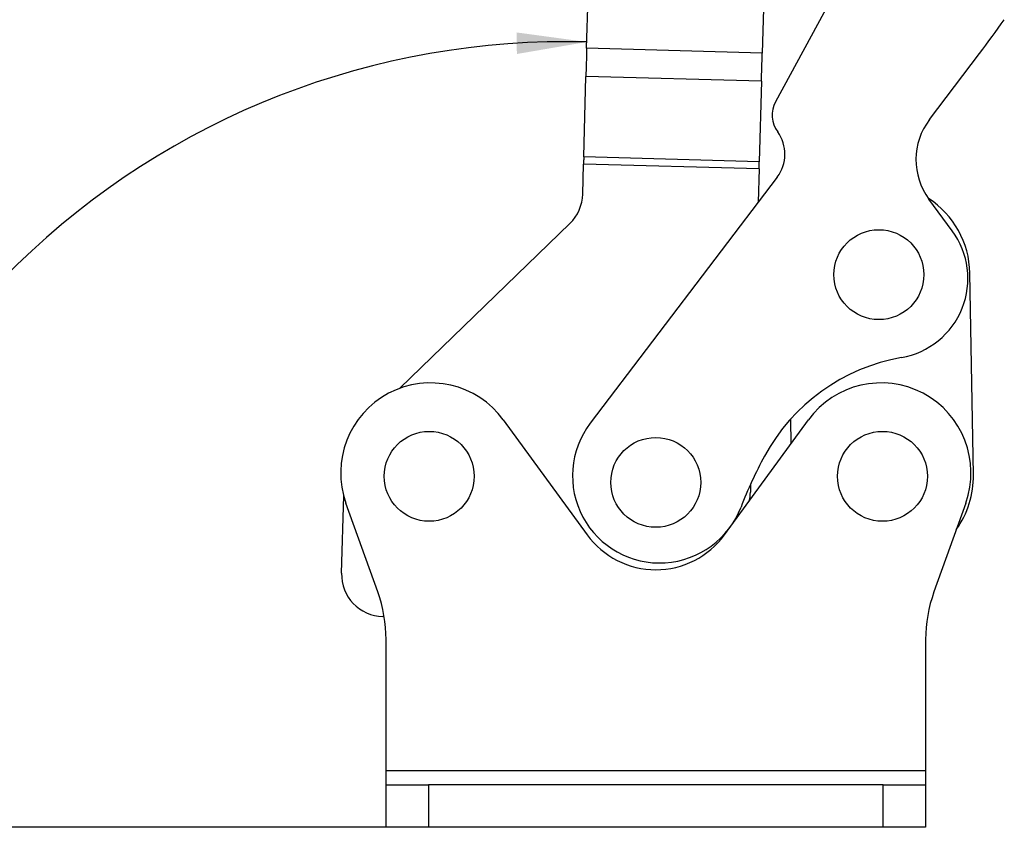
# Model space of a CAD drawing. Extents: x 31 to 406, y 23 to 283.
# Tile 2 of 30: x 80 to 127, y 23 to 61. Entities that reach past the tile are written whole.
import ezdxf

# ---------------------------------------------------------------- set-up
doc = ezdxf.new("R2010")
doc.units = 0
doc.layers.get('0').update_dxf_attribs({"linetype": 'CONTINUOUS'})
doc.styles.add('SLDTEXTSTYLE0', font='TXT', dxfattribs={"width": 0.75})
doc.dimstyles.new('SLDDIMSTYLE5', dxfattribs={"dimtxt": 3.5, "dimasz": 3.302, "dimexe": 0, "dimexo": 0.0625, "dimgap": 0.875, "dimtad": 1, "dimdec": 4, "dimlfac": 1.5, "dimzin": 12, "dimtxsty": 'SLDTEXTSTYLE0', "dimsah": 1, "dimcen": 0.09, "dimazin": 3, "dimtfac": 1, "dimtdec": 0, "dimtofl": 0, "dimtmove": 0, "dimatfit": 3, "dimtolj": 1, "dimtzin": 12})

# ---------------------------------------------------------------- blocks, each defined once
blk = doc.blocks.new('_D_10')
at = {"color": 179, "linetype": 'CONTINUOUS'}
blk.add_line((98.611, 23.256), (68.065, 23.256), dxfattribs=at)
blk.add_arc((106.07, 23.256), 37.005, 88.4623, 180, dxfattribs=at)
for points in [[(107.063, 60.247), (103.753, 60.697), (103.771, 59.681)], [(69.065, 23.256), (69.719, 26.532), (68.704, 26.577)]]:
    blk.add_solid(points, dxfattribs=at)
at = {"color": 179, "linetype": 'CONTINUOUS', "insert": (72.789, 48.563, 0.067), "char_height": 3.5, "attachment_point": 1, "rotation": 45.9632, "style": 'SLDTEXTSTYLE0'}
blk.add_mtext('92°', dxfattribs=at)

msp = doc.modelspace()

# ---------------------------------------------------------------- linework, layer by layer
at = {"color": 7, "linetype": 'CONTINUOUS'}
for p, q in [((107.054996, 59.9485), (107.331801, 70.260219)), ((115.59549, 70.038392), (115.318686, 59.726672)), ((120.158872, 65.233118), (115.949206, 57.429653)), ((115.318686, 59.726672), (107.054996, 59.9485)), ((123.190357, 56.593523), (125.546845, 59.708167)), ((106.917582, 54.829447), (107.019217, 58.615647)), ((115.282907, 58.393818), (107.019217, 58.615647)), ((115.282907, 58.393818), (115.181271, 54.607618)), ((115.181271, 54.607618), (106.917582, 54.829447)), ((106.870638, 53.08067), (106.908637, 54.496233)), ((115.172327, 54.274405), (106.908637, 54.496233)), ((115.172327, 54.274405), (115.130092, 52.701047)), ((116.025673, 53.880531), (107.22474, 42.28967)), ((124.26461, 51.350551), (123.16441, 52.847368)), ((98.268607, 43.935418), (106.264607, 51.699466)), ((125.260685, 39.865076), (125.091637, 49.363572)), ((103.132791, 42.448502), (107.078518, 37.033286)), ((113.544208, 37.033286), (117.489935, 42.448502)), ((116.64628, 42.471183), (116.666789, 41.318795)), ((114.773699, 39.424439), (114.7634, 39.04078)), ((95.520911, 35.231207), (95.61868, 38.873368)), ((97.222086, 34.344135), (95.725221, 38.530118)), ((124.897505, 38.530118), (123.40064, 34.344135)), ((97.523742, 33.176722), (97.466524, 33.178258)), ((97.611363, 25.92219), (97.611363, 32.099403)), ((123.011363, 32.099403), (123.011363, 25.92219)), ((123.011363, 25.92219), (97.611363, 25.92219)), ((97.611363, 25.255523), (97.611363, 25.92219)), ((123.011363, 25.92219), (123.011363, 25.255523)), ((97.611363, 23.255524), (97.611363, 25.255523)), ((97.611363, 25.255523), (99.611363, 25.255523)), ((99.611363, 25.255523), (99.611363, 23.255524)), ((121.011363, 25.255523), (99.611363, 25.255523)), ((121.011363, 23.255524), (121.011363, 25.255523)), ((121.011363, 25.255523), (123.011363, 25.255523)), ((123.011363, 25.255523), (123.011363, 23.255524)), ((99.611363, 23.255524), (97.611363, 23.255524)), ((121.011363, 23.255524), (99.611363, 23.255524)), ((123.011363, 23.255524), (121.011363, 23.255524))]:
    msp.add_line(p, q, dxfattribs=at)
at = {"color": 7, "linetype": 'CONTINUOUS', "flags": 128}
for points in [[(107.054996, 59.9485), (107.050316, 59.774155), (107.045656, 59.600555), (107.041036, 59.428447), (107.036475, 59.258565), (107.031995, 59.091637), (107.027612, 58.928379), (107.023347, 58.769487), (107.019217, 58.615647)], [(115.282907, 58.393818), (115.287037, 58.54766), (115.291302, 58.70655), (115.295684, 58.869808), (115.300165, 59.036736), (115.304726, 59.206618), (115.309346, 59.378728), (115.314006, 59.552326), (115.318686, 59.726672)], [(106.917582, 54.829447), (106.916549, 54.790985), (106.915483, 54.751263), (106.914387, 54.710448), (106.913267, 54.668716), (106.912127, 54.626246), (106.910972, 54.583219), (106.909807, 54.539819), (106.908637, 54.496233)], [(115.172327, 54.274405), (115.173497, 54.317991), (115.174662, 54.361391), (115.175817, 54.404418), (115.176957, 54.446888), (115.178077, 54.48862), (115.179173, 54.529435), (115.180239, 54.569157), (115.181271, 54.607618)]]:
    msp.add_lwpolyline(points, dxfattribs=at)
at = {"color": 7, "linetype": 'CONTINUOUS'}
for centre in [(120.808982, 49.287352), (99.644696, 39.788856), (120.97803, 39.788856), (110.307522, 39.502627)]:
    msp.add_circle(centre, 2.116667, dxfattribs=at)
for centre, radius, start, end in [((71.870226, 100.319009), 67.308395, 322.88945388, 324.56759195), ((117.122677, 56.796611), 1.333333, 151.6548639, 216.1290026), ((125.689056, 54.703049), 3.133271, 142.8894539, 216.3168612), ((114.605344, 54.958987), 1.783369, 322.7906205, 36.1290026), ((104.871358, 53.134339), 2, 314.1567989, 358.4623386), ((120.808982, 49.287352), 4.283333, 1.0196028, 57.0256282), ((121.215498, 49.109374), 3.784173, 280.0288595, 36.3168612), ((123.467998, 36.372331), 9.15051, 100.0288595, 151.4932067), ((99.711363, 39.955523), 4.233333, 36.0784685, 199.6765424), ((120.911363, 39.955523), 4.233333, 340.3234576, 143.9215315), ((110.491584, 39.809157), 4.101855, 142.7906205, 339.0278963), ((133.086705, 31.148322), 20.096276, 151.4932067, 159.0278963), ((120.97803, 39.788856), 4.283333, 324.1802833, 1.0196028), ((112.76412, 39.094448), 2, 346.6806295, 358.4623386), ((110.311363, 39.388856), 4, 216.0784685, 323.9215315), ((97.520191, 35.177538), 2, 178.4623386, 268.4623386), ((90.944696, 32.099403), 6.666667, 0, 19.6765424), ((129.67803, 32.099403), 6.666667, 160.3234576, 180)]:
    msp.add_arc(centre, radius, start, end, dxfattribs=at)

# ---------------------------------------------------------------- dimensions: what is measured, and where the dimension line sits
at = {"color": 179, "linetype": 'CONTINUOUS'}
dim = msp.add_angular_dim_2l(base=(80.256868, 49.770895), line1=((106.870638, 53.080671), (107.7712, 86.62904)), line2=((99.611363, 23.255523), (121.011363, 23.255523)), dimstyle='SLDDIMSTYLE5', dxfattribs=at)
dim.commit()
dim.dimension.update_dxf_attribs({"geometry": '_D_10', "text_midpoint": (79.467243, 48.978587), "dimtype": 162})

doc.saveas('drawing.dxf')
